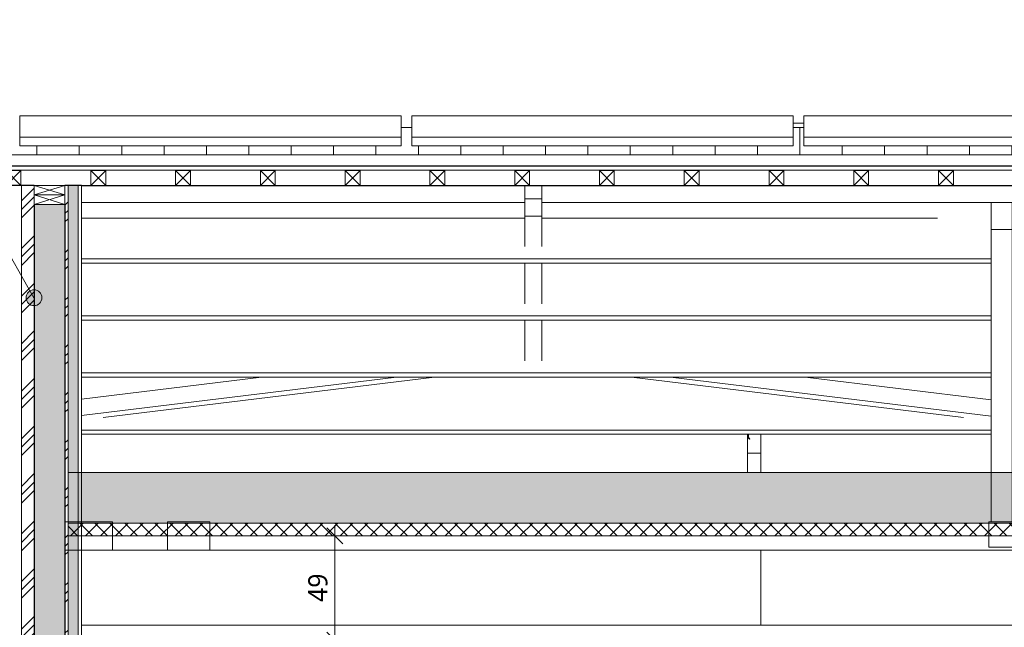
# Model space of a CAD drawing. Header units: millimetres. Extents: x -21851 to 219842, y -3161 to 6433.
# Tile 3 of 81: x -4552 to 94, y 2860 to 5728. Entities that reach past the tile are written whole.
import ezdxf

# ---------------------------------------------------------------- set-up
doc = ezdxf.new("R2010")
doc.units = ezdxf.units.MM
for name, color, linetype, lineweight in [('A-ANNO-DIMS', 211, 'Continuous', 9), ('A-ANNO-DIMS-50', 211, 'Continuous', 9), ('A-CLNG', 13, 'Continuous', 13), ('A-CLNG-PATT', 13, 'Continuous', 13), ('A-DETL-GENF', 92, 'Continuous', 13), ('A-ROOF', 132, 'Continuous', 13), ('A-ROOF-FNSH', 132, 'Continuous', 13), ('A-ROOF-PATT', 132, 'Continuous', 13), ('A-WALL', 113, 'Continuous', 13), ('A-WALL-FNSH', 113, 'Continuous', 13), ('A-WALL-PATT', 111, 'Continuous', 13), ('G-ANNO-TEXT', 231, 'Continuous', 9), ('Q-SPCQ', 91, 'Continuous', 13), ('S-BEAM', 12, 'Continuous', 13)]:
    doc.layers.add(name, color=color, linetype=linetype, lineweight=lineweight)
doc.styles.add('Trebuchet MS', font='trebuc.ttf', dxfattribs={"height": 90})
doc.dimstyles.new('Cotes100e_Intérieur', dxfattribs={"dimscale": 304.8, "dimtxt": 92.785582, "dimasz": 0.246063, "dimexe": 0.164042, "dimexo": 0.0625, "dimgap": 0.032808, "dimtad": 1, "dimdec": 0, "dimlfac": 0.1, "dimzin": 0, "dimdsep": 46, "dimtxsty": 'Trebuchet MS', "dimblk1": 'OBLIQUE', "dimblk2": 'OBLIQUE', "dimsah": 1, "dimcen": 0.09, "dimdle": 0.164042, "dimazin": 0, "dimtfac": 1, "dimtdec": 4, "dimtix": 1, "dimtmove": 0, "dimatfit": 3, "dimfxl": 0.164042, "dimfxlon": 1, "dimtvp": 1, "dimtolj": 1, "dimtzin": 0, "dimarcsym": 2})
pattern_1 = [(45, (-4172.92, 3183.11), (-112.253, 112.253), []), (45, (-4133.23, 3183.11), (0, 224.506), []), (45, (-4212.6, 3183.11), (0, 224.506), [])]
pattern_2 = [(315, (-4642.01, 2636.57), (177.7999, -88.8996), [15.715, -110.008]), (315, (-4564.224, 2603.23), (177.7999, -88.8996), [15.715, -110.008]), (315, (-4642.01, 2592.12), (177.7999, -88.8996), [15.715, -110.008]), (315, (-4564.224, 2558.78), (177.7999, -88.8996), [15.715, -110.008]), (341.565, (-4630.898, 2625.454), (355.59962, -88.89985), [35.141, -245.986]), (341.565, (-4597.562, 2614.342), (355.59962, -88.89985), [35.141, -245.986]), (341.565, (-4630.9, 2581.005), (355.59962, -88.89985), [35.141, -245.986]), (341.565, (-4597.562, 2569.892), (355.59962, -88.89985), [35.141, -245.986]), (45, (-4564.224, 2625.454), (-177.7999, -88.8996), [15.715, -110.008]), (45, (-4642.01, 2592.12), (-177.7999, -88.8996), [15.715, -110.008]), (45, (-4564.224, 2581.004), (-177.7999, -88.8996), [15.715, -110.008]), (45, (-4642.01, 2547.667), (-177.7999, -88.8996), [15.715, -110.008]), (18.435, (-4597.562, 2614.342), (-355.59962, -88.89985), [35.141, -245.986]), (18.435, (-4630.9, 2603.23), (-355.59962, -88.89985), [35.141, -245.986]), (18.435, (-4597.562, 2569.892), (-355.59962, -88.89985), [35.141, -245.986]), (18.435, (-4630.898, 2558.78), (-355.59962, -88.89985), [35.141, -245.986])]

# ---------------------------------------------------------------- blocks, each defined once
blk = doc.blocks.new('Family - IfcBeam - ENTRETOISE-251714-COUPE II_50')
at = {"layer": 'S-BEAM', "color": 10, "lineweight": 18}
for p, q in [((-2168.8, 4656.8), (-2168.8, 4800.1)), ((-2088.8, 4656.8), (-2088.8, 4800.1)), ((-2168.8, 4387.6), (-2168.8, 4578.9)), ((-2088.8, 4387.6), (-2088.8, 4578.9)), ((-2168.8, 4118.3), (-2168.8, 4309.7)), ((-2088.8, 4118.3), (-2088.8, 4309.7))]:
    blk.add_line(p, q, dxfattribs=at)
blk = doc.blocks.new('Family - IfcBeam - CVT-251844-COUPE II_50')
at = {"layer": 'S-BEAM', "color": 10, "lineweight": 18}
for p, q in [((-4339, 3358.5), (-4339, 3283.3)), ((-4239.3, 3358.5), (-4339, 3358.5)), ((-4114, 3358.5), (-4239.3, 3358.5)), ((-4114, 3298.7), (-4114, 3358.5)), ((-4114, 3223.5), (-4114, 3298.7)), ((-4339, 3283.3), (-4339, 3223.5)), ((-4339, 3223.5), (-4213.6, 3223.5)), ((-4213.6, 3223.5), (-4114, 3223.5))]:
    blk.add_line(p, q, dxfattribs=at)
blk = doc.blocks.new('Family - IfcBeam - PANNE-251882-COUPE II_50')
at = {"layer": 'S-BEAM', "color": 10, "lineweight": 18}
for p, q in [((-4261, 4791.7), (-2168.8, 4791.7)), ((-2088.8, 4791.7), (-221, 4791.7)), ((31.4, 4599), (-4261, 4599)), ((31.4, 4578.9), (-4261, 4578.9))]:
    blk.add_line(p, q, dxfattribs=at)
blk = doc.blocks.new('Family - IfcBeam - ENTRETOISE-251920-COUPE II_50')
at = {"layer": 'S-BEAM', "color": 10, "lineweight": 18}
for p, q in [((-2168.8, 4883.1), (-2168.8, 4945.4)), ((-2088.8, 4883.1), (-2088.8, 4945.4)), ((-2168.8, 4883.1), (-2168.8, 4872.1)), ((-2099.3, 4883.1), (-2168.8, 4883.1)), ((-2088.8, 4883.1), (-2099.3, 4883.1)), ((-2088.8, 4811.5), (-2088.8, 4883.1)), ((-2168.8, 4872.1), (-2168.8, 4800.1)), ((-2168.8, 4800.1), (-2157.7, 4800.1)), ((-2157.7, 4800.1), (-2088.8, 4800.1)), ((-2088.8, 4800.1), (-2088.8, 4811.5))]:
    blk.add_line(p, q, dxfattribs=at)
blk = doc.blocks.new('Family - IfcBeam - CVT-252006-COUPE II_50')
at = {"layer": 'S-BEAM', "color": 10, "lineweight": 18}
for p, q in [((73.9, 3358.5), (21.4, 3358.5)), ((21.4, 3358.5), (21.4, 3291)), ((141.4, 3358.5), (73.9, 3358.5)), ((141.4, 3306), (141.4, 3358.5)), ((141.4, 3238.5), (141.4, 3306)), ((21.4, 3291), (21.4, 3238.5)), ((21.4, 3238.5), (88.9, 3238.5)), ((88.9, 3238.5), (141.4, 3238.5))]:
    blk.add_line(p, q, dxfattribs=at)
blk = doc.blocks.new('Family - IfcBeam - PANNE-252024-COUPE II_50')
at = {"layer": 'S-BEAM', "color": 10, "lineweight": 18}
for p, q in [((-2168.8, 4865.6), (-4261, 4865.6)), ((2353.8, 4865.6), (-2088.8, 4865.6))]:
    blk.add_line(p, q, dxfattribs=at)
blk = doc.blocks.new('Family - IfcBeam - CVT-252140-COUPE II_50')
at = {"layer": 'S-BEAM', "color": 10, "lineweight": 18}
blk.add_line((56.5, 3223.5), (-3654.1, 3223.5), dxfattribs=at)
blk = doc.blocks.new('Family - IfcBeam - CVT-252156-COUPE II_50')
at = {"layer": 'S-BEAM', "color": 10, "lineweight": 18}
for p, q in [((698.6, 3358.5), (517, 3358.5)), ((517, 3358.5), (517, 3344.5)), ((724.9, 3358.5), (698.6, 3358.5)), ((724.9, 3241), (724.9, 3358.5)), ((517, 3344.5), (517, 3223.5)), ((517, 3223.5), (56.5, 3223.5)), ((517, 3223.5), (539.1, 3223.5)), ((539.1, 3223.5), (724.9, 3223.5)), ((724.9, 3223.5), (724.9, 3241))]:
    blk.add_line(p, q, dxfattribs=at)
blk = doc.blocks.new('Family - IfcBeam - PANNE-252234-COUPE II_50')
at = {"layer": 'S-BEAM', "color": 10, "lineweight": 18}
for p, q in [((31.4, 4060.5), (-4261, 4060.5)), ((31.4, 4040.5), (-4261, 4040.5))]:
    blk.add_line(p, q, dxfattribs=at)
blk = doc.blocks.new('Family - IfcBeam - PANNE-252264-COUPE II_50')
at = {"layer": 'S-BEAM', "color": 10, "lineweight": 18}
for p, q in [((31.4, 3791.3), (-4261, 3791.3)), ((31.4, 3771.2), (-4261, 3771.2))]:
    blk.add_line(p, q, dxfattribs=at)
blk = doc.blocks.new('Family - IfcBeam - ENTRETOISE-252334-COUPE II_50')
at = {"layer": 'S-BEAM', "color": 10, "lineweight": 18}
for p, q in [((-98.8, 3849.7), (-1664.8, 4040.5)), ((-1481.8, 4040.5), (31.4, 3856.1)), ((31.4, 3933.6), (-846, 4040.5))]:
    blk.add_line(p, q, dxfattribs=at)
blk = doc.blocks.new('Family - IfcPlate - PLAT-252360-COUPE II_50')
at = {"layer": 'S-BEAM', "color": 10, "lineweight": 18}
for p, q in [((31.4, 4737.9), (31.4, 4865.6)), ((131.4, 4865.6), (131.4, 4737.9)), ((42.8, 4737.9), (31.4, 4737.9)), ((31.4, 4737.9), (31.4, 3731.2)), ((131.4, 4737.9), (42.8, 4737.9)), ((131.4, 4693.2), (131.4, 4737.9)), ((131.4, 3358.5), (131.4, 4693.2)), ((31.4, 3731.2), (31.4, 3510.7)), ((31.4, 3510.7), (31.4, 3358.5)), ((31.4, 3358.5), (74.9, 3358.5)), ((74.9, 3358.5), (131.4, 3358.5))]:
    blk.add_line(p, q, dxfattribs=at)
blk = doc.blocks.new('Family - IfcBeam - PANNE-252532-COUPE II_50')
at = {"layer": 'S-BEAM', "color": 10, "lineweight": 18}
for p, q in [((31.4, 4329.8), (-4261, 4329.8)), ((31.4, 4309.7), (-4261, 4309.7))]:
    blk.add_line(p, q, dxfattribs=at)
blk = doc.blocks.new('Family - IfcBeam - CVT-252578-COUPE II_50')
at = {"layer": 'S-BEAM', "color": 10, "lineweight": 18}
for p, q in [((-3679.4, 3358.5), (-3854.7, 3358.5)), ((-3854.7, 3358.5), (-3854.7, 3344.5)), ((-3654.1, 3358.5), (-3679.4, 3358.5)), ((-3654.1, 3241), (-3654.1, 3358.5)), ((-3854.7, 3344.5), (-3854.7, 3223.5)), ((-3854.7, 3223.5), (-4114, 3223.5)), ((-3854.7, 3223.5), (-3833.3, 3223.5)), ((-3833.3, 3223.5), (-3654.1, 3223.5)), ((-3654.1, 3223.5), (-3654.1, 3241))]:
    blk.add_line(p, q, dxfattribs=at)
blk = doc.blocks.new('Family - IfcBeam - ENTRETOISE-252592-COUPE II_50')
at = {"layer": 'S-BEAM', "color": 10, "lineweight": 18}
for p, q in [((-4261, 3859.3), (-2773.8, 4040.5)), ((-3410.5, 4040.5), (-4261, 3936.9)), ((-4158.3, 3849.9), (-2594, 4040.5))]:
    blk.add_line(p, q, dxfattribs=at)
blk = doc.blocks.new('GROUPE SCOLAIRE ST JULIEN - PRO - Ind A_importrevit_ifc-1-COUPE II_50')
at = {"layer": 'S-BEAM', "color": 10, "lineweight": 18}
for name in ['Family - IfcBeam - ENTRETOISE-251920-COUPE II_50', 'Family - IfcBeam - PANNE-252024-COUPE II_50', 'Family - IfcPlate - PLAT-252360-COUPE II_50', 'Family - IfcBeam - PANNE-251882-COUPE II_50', 'Family - IfcBeam - ENTRETOISE-251714-COUPE II_50', 'Family - IfcBeam - PANNE-252532-COUPE II_50', 'Family - IfcBeam - PANNE-252234-COUPE II_50', 'Family - IfcBeam - ENTRETOISE-252592-COUPE II_50', 'Family - IfcBeam - ENTRETOISE-252334-COUPE II_50', 'Family - IfcBeam - PANNE-252264-COUPE II_50', 'Family - IfcBeam - CVT-251844-COUPE II_50', 'Family - IfcBeam - CVT-252578-COUPE II_50', 'Family - IfcBeam - CVT-252006-COUPE II_50', 'Family - IfcBeam - CVT-252156-COUPE II_50', 'Family - IfcBeam - CVT-252140-COUPE II_50']:
    blk.add_blockref(name, (0, 0), dxfattribs=at)
blk = doc.blocks.new('Panneau Photovoltaïque 1700x1000 - Panneau Photovoltaïque 1800x1134-7901553-COUPE II_50')
at = {"layer": 'Q-SPCQ', "color": 30}
for p, q in [((21298, 5274.9), (19498, 5274.9)), ((19498, 5274.9), (19498, 5173.7)), ((21298, 5173.7), (21298, 5274.9)), ((21298, 5173.7), (19498, 5173.7)), ((19498, 5173.7), (19498, 5132.2)), ((21298, 5132.2), (21298, 5173.7)), ((19498, 5132.2), (21298, 5132.2))]:
    blk.add_line(p, q, dxfattribs=at)
blk = doc.blocks.new('STR_RECTANGLE - Croix 45x145-8086014-COUPE II_50')
at = {"layer": 'A-DETL-GENF'}
for p, q in [((-4484, 245), (-4484, 200)), ((-4484, 245), (-4484, 200)), ((-4339, 200), (-4484, 245)), ((-4484, 200), (-4339, 245)), ((-4339, 200), (-4339, 245)), ((-4339, 200), (-4339, 245)), ((-4484, 200), (-4339, 200)), ((-4484, 200), (-4339, 200))]:
    blk.add_line(p, q, dxfattribs=at)
blk = doc.blocks.new('STR_RECTANGLE - Croix 45x145-V15-COUPE II_50')
at = {"layer": 'A-DETL-GENF'}
for p, q in [((-4339, 290), (-4484, 290)), ((-4484, 290), (-4484, 245)), ((-4484, 290), (-4484, 245)), ((-4339, 290), (-4484, 290)), ((-4339, 245), (-4484, 290)), ((-4484, 245), (-4339, 290)), ((-4339, 245), (-4339, 290)), ((-4339, 245), (-4339, 290)), ((-4484, 245), (-4339, 245)), ((-4484, 245), (-4339, 245))]:
    blk.add_line(p, q, dxfattribs=at)
blk = doc.blocks.new('Répétition de détail - Croix 70x70-8055932-COUPE II_50')
at = {"layer": 'A-DETL-GENF'}
for p, q in [((-4546.2, 5015.8), (-4616.2, 5015.8)), ((-4616.2, 5015.8), (-4546.2, 5015.8)), ((-4546.2, 4945.8), (-4616.2, 5015.8)), ((-4546.2, 5015.8), (-4616.2, 4945.8)), ((-4546.2, 4945.8), (-4546.2, 5015.8)), ((-4546.2, 5015.8), (-4546.2, 4945.8)), ((-4146.2, 5015.8), (-4216.2, 5015.8)), ((-4216.2, 5015.8), (-4216.2, 4945.8)), ((-4216.2, 5015.8), (-4146.2, 5015.8)), ((-4216.2, 4945.8), (-4216.2, 5015.8)), ((-4146.2, 4945.8), (-4216.2, 5015.8)), ((-4146.2, 5015.8), (-4216.2, 4945.8)), ((-4146.2, 4945.8), (-4146.2, 5015.8)), ((-4146.2, 5015.8), (-4146.2, 4945.8)), ((-3746.2, 5015.8), (-3816.2, 5015.8)), ((-3816.2, 5015.8), (-3816.2, 4945.8)), ((-3816.2, 5015.8), (-3746.2, 5015.8)), ((-3816.2, 4945.8), (-3816.2, 5015.8)), ((-3746.2, 4945.8), (-3816.2, 5015.8)), ((-3746.2, 5015.8), (-3816.2, 4945.8)), ((-3746.2, 4945.8), (-3746.2, 5015.8)), ((-3746.2, 5015.8), (-3746.2, 4945.8)), ((-3346.2, 5015.8), (-3416.2, 5015.8)), ((-3416.2, 5015.8), (-3416.2, 4945.8)), ((-3416.2, 5015.8), (-3346.2, 5015.8)), ((-3416.2, 4945.8), (-3416.2, 5015.8)), ((-3346.2, 4945.8), (-3416.2, 5015.8)), ((-3346.2, 5015.8), (-3416.2, 4945.8)), ((-3346.2, 4945.8), (-3346.2, 5015.8)), ((-3346.2, 5015.8), (-3346.2, 4945.8)), ((-2946.2, 5015.8), (-3016.2, 5015.8)), ((-3016.2, 5015.8), (-3016.2, 4945.8)), ((-3016.2, 5015.8), (-2946.2, 5015.8)), ((-3016.2, 4945.8), (-3016.2, 5015.8)), ((-2946.2, 4945.8), (-3016.2, 5015.8)), ((-2946.2, 5015.8), (-3016.2, 4945.8)), ((-2946.2, 4945.8), (-2946.2, 5015.8)), ((-2946.2, 5015.8), (-2946.2, 4945.8)), ((-2546.2, 5015.8), (-2616.2, 5015.8)), ((-2616.2, 5015.8), (-2616.2, 4945.8)), ((-2616.2, 5015.8), (-2546.2, 5015.8)), ((-2616.2, 4945.8), (-2616.2, 5015.8)), ((-2546.2, 4945.8), (-2616.2, 5015.8)), ((-2546.2, 5015.8), (-2616.2, 4945.8)), ((-2546.2, 4945.8), (-2546.2, 5015.8)), ((-2546.2, 5015.8), (-2546.2, 4945.8)), ((-2146.2, 5015.8), (-2216.2, 5015.8)), ((-2216.2, 5015.8), (-2216.2, 4945.8)), ((-2216.2, 5015.8), (-2146.2, 5015.8)), ((-2216.2, 4945.8), (-2216.2, 5015.8)), ((-2146.2, 4945.8), (-2216.2, 5015.8)), ((-2146.2, 5015.8), (-2216.2, 4945.8)), ((-2146.2, 4945.8), (-2146.2, 5015.8)), ((-2146.2, 5015.8), (-2146.2, 4945.8)), ((-1746.2, 5015.8), (-1816.2, 5015.8)), ((-1816.2, 5015.8), (-1816.2, 4945.8)), ((-1816.2, 5015.8), (-1746.2, 5015.8)), ((-1816.2, 4945.8), (-1816.2, 5015.8)), ((-1746.2, 4945.8), (-1816.2, 5015.8)), ((-1746.2, 5015.8), (-1816.2, 4945.8)), ((-1746.2, 4945.8), (-1746.2, 5015.8)), ((-1746.2, 5015.8), (-1746.2, 4945.8)), ((-1346.2, 5015.8), (-1416.2, 5015.8)), ((-1416.2, 5015.8), (-1416.2, 4945.8)), ((-1416.2, 5015.8), (-1346.2, 5015.8)), ((-1416.2, 4945.8), (-1416.2, 5015.8)), ((-1346.2, 4945.8), (-1416.2, 5015.8)), ((-1346.2, 5015.8), (-1416.2, 4945.8)), ((-1346.2, 4945.8), (-1346.2, 5015.8)), ((-1346.2, 5015.8), (-1346.2, 4945.8)), ((-946.2, 5015.8), (-1016.2, 5015.8)), ((-1016.2, 5015.8), (-1016.2, 4945.8)), ((-1016.2, 5015.8), (-946.2, 5015.8)), ((-1016.2, 4945.8), (-1016.2, 5015.8)), ((-946.2, 4945.8), (-1016.2, 5015.8)), ((-946.2, 5015.8), (-1016.2, 4945.8)), ((-946.2, 4945.8), (-946.2, 5015.8)), ((-946.2, 5015.8), (-946.2, 4945.8)), ((-546.2, 5015.8), (-616.2, 5015.8)), ((-616.2, 5015.8), (-616.2, 4945.8)), ((-616.2, 5015.8), (-546.2, 5015.8)), ((-616.2, 4945.8), (-616.2, 5015.8)), ((-546.2, 4945.8), (-616.2, 5015.8)), ((-546.2, 5015.8), (-616.2, 4945.8)), ((-546.2, 4945.8), (-546.2, 5015.8)), ((-546.2, 5015.8), (-546.2, 4945.8)), ((-146.2, 5015.8), (-216.2, 5015.8)), ((-216.2, 5015.8), (-216.2, 4945.8)), ((-216.2, 5015.8), (-146.2, 5015.8)), ((-216.2, 4945.8), (-216.2, 5015.8)), ((-146.2, 4945.8), (-216.2, 5015.8)), ((-146.2, 5015.8), (-216.2, 4945.8)), ((-146.2, 4945.8), (-146.2, 5015.8)), ((-146.2, 5015.8), (-146.2, 4945.8)), ((-4616.2, 4945.8), (-4546.2, 4945.8)), ((-4546.2, 4945.8), (-4616.2, 4945.8)), ((-4216.2, 4945.8), (-4146.2, 4945.8)), ((-4146.2, 4945.8), (-4216.2, 4945.8)), ((-3816.2, 4945.8), (-3746.2, 4945.8)), ((-3746.2, 4945.8), (-3816.2, 4945.8)), ((-3416.2, 4945.8), (-3346.2, 4945.8)), ((-3346.2, 4945.8), (-3416.2, 4945.8)), ((-3016.2, 4945.8), (-2946.2, 4945.8)), ((-2946.2, 4945.8), (-3016.2, 4945.8)), ((-2616.2, 4945.8), (-2546.2, 4945.8)), ((-2546.2, 4945.8), (-2616.2, 4945.8)), ((-2216.2, 4945.8), (-2146.2, 4945.8)), ((-2146.2, 4945.8), (-2216.2, 4945.8)), ((-1816.2, 4945.8), (-1746.2, 4945.8)), ((-1746.2, 4945.8), (-1816.2, 4945.8)), ((-1416.2, 4945.8), (-1346.2, 4945.8)), ((-1346.2, 4945.8), (-1416.2, 4945.8)), ((-1016.2, 4945.8), (-946.2, 4945.8)), ((-946.2, 4945.8), (-1016.2, 4945.8)), ((-616.2, 4945.8), (-546.2, 4945.8)), ((-546.2, 4945.8), (-616.2, 4945.8)), ((-216.2, 4945.8), (-146.2, 4945.8)), ((-146.2, 4945.8), (-216.2, 4945.8))]:
    blk.add_line(p, q, dxfattribs=at)
blk = doc.blocks.new('DIMBLOCK3-COUPE II_50')
at = {"layer": 'A-ANNO-DIMS-50'}
for p, q in [((-3065.4, 3291.5), (-3102.9, 3329)), ((-3065.4, 3341.5), (-3065.4, 2750)), ((-3065.4, 3291.5), (-3115.4, 3291.5)), ((-3065.4, 3291.5), (-3027.9, 3254)), ((-3065.4, 3291.5), (-3015.4, 3291.5)), ((-3065.4, 2800), (-3102.9, 2837.5)), ((-3065.4, 2800), (-3115.4, 2800)), ((-3065.4, 2800), (-3027.9, 2762.5)), ((-3065.4, 2800), (-3015.4, 2800))]:
    blk.add_line(p, q, dxfattribs=at)
at = {"layer": 'A-ANNO-DIMS-50', "color": 0, "insert": (-3190.5, 2979.7), "char_height": 90, "width": 158.522, "attachment_point": 1, "rotation": 90, "line_spacing_factor": 1.048425, "style": 'Trebuchet MS'}
blk.add_mtext('49', dxfattribs=at)
blk = doc.blocks.new('_Oblique')
at = {"color": 0, "linetype": 'ByBlock', "lineweight": -2}
blk.add_line((-0.5, -0.5), (0.5, 0.5), dxfattribs=at)

msp = doc.modelspace()

# ---------------------------------------------------------------- hatches: boundary and pattern name
at = {"layer": 'A-CLNG-PATT'}
h = msp.add_hatch(dxfattribs=at)
h.set_pattern_fill('FP_31', color=30, angle=-225, style=0, pattern_type=2)
h.set_pattern_definition([(225, (8715.084, 3591.475), (-88.8996, -177.79988), [15.715, -110.008]), (225, (8681.747, 3513.69), (-88.8996, -177.79988), [15.715, -110.008]), (225, (8670.634, 3591.475), (-88.8996, -177.79988), [15.715, -110.008]), (225, (8637.297, 3513.69), (-88.8996, -177.79988), [15.715, -110.008]), (251.565, (8703.972, 3580.362), (-88.89985, -355.599625), [35.141, -245.986]), (251.565, (8692.86, 3547.025), (-88.89985, -355.599625), [35.141, -245.986]), (251.565, (8659.522, 3580.362), (-88.89985, -355.599625), [35.141, -245.986]), (251.565, (8648.41, 3547.025), (-88.89985, -355.599625), [35.141, -245.986]), (315, (8703.97, 3513.69), (-88.8996, 177.79988), [15.715, -110.008]), (315, (8670.634, 3591.475), (-88.8996, 177.79988), [15.715, -110.008]), (315, (8659.52, 3513.69), (-88.8996, 177.79988), [15.715, -110.008]), (315, (8626.184, 3591.475), (-88.8996, 177.79988), [15.715, -110.008]), (288.435, (8692.86, 3547.025), (-88.89985, 355.599625), [35.141, -245.986]), (288.435, (8681.746, 3580.362), (-88.89985, 355.599625), [35.141, -245.986]), (288.435, (8648.41, 3547.025), (-88.89985, 355.599625), [35.141, -245.986]), (288.435, (8637.297, 3580.362), (-88.89985, 355.599625), [35.141, -245.986])])
h.paths.add_polyline_path([(4496.2, 3351.5), (13144.7, 3351.5), (13144.7, 3591.5), (-4324, 3591.5), (-4324, 3351.5), (4381.1, 3351.5)])
h = msp.add_hatch(dxfattribs=at)
h.set_pattern_fill('FP_30', color=30, angle=-225, style=0, pattern_type=2)
h.set_pattern_definition([(225, (8715.084, 3591.475), (35.35534, -35.35534), []), (315, (8715.084, 3591.475), (35.35534, 35.35534), [])])
h.paths.add_polyline_path([(5071.4, 3291.5), (5394.3, 3291.5), (5394.3, 3351.5), (-4324, 3351.5), (-4324, 3291.5), (4956.4, 3291.5)])
h.paths.add_polyline_path([(13144.7, 3291.5), (13144.7, 3351.5), (10816, 3351.5), (10816, 3291.5), (13125.2, 3291.5)])
h.paths.add_polyline_path([(10771, 3291.5), (10771, 3351.5), (7349.7, 3351.5), (7349.7, 3291.5), (10758, 3291.5)])
h.paths.add_polyline_path([(7287.7, 3291.5), (7287.7, 3351.5), (5456.3, 3351.5), (5456.3, 3291.5), (7269.7, 3291.5)])
at = {"layer": 'A-ROOF-PATT'}
h = msp.add_hatch(dxfattribs=at)
h.set_pattern_fill('FP_28', color=30, style=0, pattern_type=2)
h.set_pattern_definition([(90, (25929.11, 6600.53), (-200, 1e-14), [])])
h.paths.add_polyline_path([(-4552, 5090.6), (21467.7, 5090.6), (21467.7, 5218.4), (21298, 5218.4), (21298, 5132.2), (19498, 5132.2), (19498, 5218.4), (19448, 5218.4), (19448, 5132.2), (17648, 5132.2), (17648, 5218.4), (17598, 5218.4), (17598, 5132.2), (15798, 5132.2), (15798, 5218.4), (15748, 5218.4), (15748, 5132.2), (13948, 5132.2), (13948, 5218.4), (13898, 5218.4), (13898, 5132.2), (12098, 5132.2), (12098, 5218.4), (12048, 5218.4), (12048, 5132.2), (10248, 5132.2), (10248, 5218.4), (10198, 5218.4), (10198, 5132.2), (8398, 5132.2), (8398, 5218.4), (8348, 5218.4), (8348, 5132.2), (6548, 5132.2), (6548, 5218.4), (6498, 5218.4), (6498, 5132.2), (4698, 5132.2), (4698, 5218.4), (4648, 5218.4), (4648, 5132.2), (2848, 5132.2), (2848, 5218.4), (2798, 5218.4), (2798, 5132.2), (998, 5132.2), (998, 5218.4), (948, 5218.4), (948, 5132.2), (-852, 5132.2), (-852, 5218.4), (-902, 5218.4), (-902, 5132.2), (-2702, 5132.2), (-2702, 5218.4), (-2752, 5218.4), (-2752, 5132.2), (-4552, 5132.2), (-4552, 5218.4), (-4722, 5218.4), (-4722, 5090.6)])
at = {"layer": 'A-WALL-PATT'}
h = msp.add_hatch(dxfattribs=at)
h.set_pattern_fill('FP_1', color=30, style=0, pattern_type=2)
h.set_pattern_definition(pattern_1)
h.paths.add_polyline_path([(-4484, 200), (-4484, 4945.4), (-4544, 4945.4), (-4544, 200)])
h = msp.add_hatch(dxfattribs=at)
h.set_pattern_fill('FP_1', color=30, style=0, pattern_type=2)
h.set_pattern_definition(pattern_1)
h.paths.add_polyline_path([(-4324, 200), (-4324, 4945.4), (-4339, 4945.4), (-4339, 200), (-4334.2, 200)])
h = msp.add_hatch(dxfattribs=at)
h.set_pattern_fill('FP_2', color=30, angle=-225, style=0, pattern_type=2)
h.set_pattern_definition(pattern_2)
h.paths.add_polyline_path([(-4276, -75), (-4276, 4945.4), (-4324, 4945.4), (-4324, -75)])
h = msp.add_hatch(dxfattribs=at)
h.set_pattern_fill('FP_2', color=30, angle=-225, style=0, pattern_type=2)
h.set_pattern_definition(pattern_2)
h.paths.add_polyline_path([(-4484, 290), (-4339, 290), (-4339, 4855.8), (-4484, 4855.8), (-4484, 409.9)])
at = {"layer": 'G-ANNO-TEXT'}
h = msp.add_hatch(color=7, dxfattribs=at)
edge = h.paths.add_edge_path()
edge.add_arc((-4484.5, 4415.7), 37.5, 0, 360)

# ---------------------------------------------------------------- linework, layer by layer
at = {"layer": 'A-CLNG', "color": 30}
for p, q in [((13144.7, 3591.5), (-4324, 3591.5)), ((13144.7, 3351.5), (-4324, 3351.5)), ((-4324, 3291.5), (5376.3, 3291.5)), ((5376.3, 2870), (-4261, 2870))]:
    msp.add_line(p, q, dxfattribs=at)
at = {"layer": 'A-ROOF', "color": 30}
for p, q in [((-2702, 5218.4), (-2752, 5218.4)), ((-852, 5240), (-902, 5240)), ((-852, 5218.4), (-902, 5218.4)), ((-4722, 5018), (21467.7, 5018)), ((-1054.7, 3681.8), (-1117.7, 3681.8))]:
    msp.add_line(p, q, dxfattribs=at)
at = {"layer": 'A-ROOF', "color": 20, "lineweight": 25}
for p, q in [((-4722, 5038.8), (21467.7, 5038.8)), ((-4261, 4945.4), (13081.7, 4945.4))]:
    msp.add_line(p, q, dxfattribs=at)
at = {"layer": 'A-ROOF-FNSH', "color": 30}
msp.add_line((21467.7, 5090.6), (-4722, 5090.6), dxfattribs=at)
at = {"layer": 'A-WALL', "color": 20, "lineweight": 25}
for p, q in [((-4484, 4945.4), (-4642, 4945.4)), ((-4261, 4945.4), (-4339, 4945.4)), ((-4484, 4855.8), (-4484, 290)), ((-4339, 4855.8), (-4339, 290))]:
    msp.add_line(p, q, dxfattribs=at)
at = {"layer": 'A-WALL', "color": 30}
for p, q in [((-4544, 4945.4), (-4544, 200)), ((-4324, 4945.4), (-4324, 200)), ((-4276, 4945.4), (-4276, -75)), ((-1117.7, 3591.5), (-1117.7, 3771.2)), ((-1115.7, 3771.2), (-1115.7, 3755)), ((-1113.7, 3755.8), (-1113.7, 3771.2)), ((-1054.7, 3771.2), (-1054.7, 3591.5)), ((-1115.7, 3755), (-1108.6, 3747.9)), ((-1107.2, 3749.3), (-1113.7, 3755.8)), ((-1108.6, 3747.9), (-1107.2, 3749.3)), ((-1054.7, 3223.5), (-1054.7, 2870))]:
    msp.add_line(p, q, dxfattribs=at)
at = {"layer": 'A-WALL-FNSH', "color": 30}
msp.add_line((-4261, 0), (-4261, 4945.4), dxfattribs=at)
at = {"layer": 'G-ANNO-TEXT', "color": 50}
msp.add_line((-4484.5, 4415.7), (-5233.3, 5728), dxfattribs=at)
msp.add_circle((-4484.5, 4415.7), 37.5, dxfattribs=at)

# ---------------------------------------------------------------- block references
at = {"lineweight": 5}
msp.add_blockref('GROUPE SCOLAIRE ST JULIEN - PRO - Ind A_importrevit_ifc-1-COUPE II_50', (0, 0), dxfattribs=at)
at = {"layer": 'A-DETL-GENF'}
for name, p in [('Répétition de détail - Croix 70x70-8055932-COUPE II_50', (0, 0)), ('STR_RECTANGLE - Croix 45x145-V15-COUPE II_50', (0, 4655.8)), ('STR_RECTANGLE - Croix 45x145-8086014-COUPE II_50', (0, 4655.8))]:
    msp.add_blockref(name, p, dxfattribs=at)
at = {"layer": 'Q-SPCQ', "color": 30}
for p in [(-24050, 0), (-22200, 0), (-20350, 0)]:
    msp.add_blockref('Panneau Photovoltaïque 1700x1000 - Panneau Photovoltaïque 1800x1134-7901553-COUPE II_50', p, dxfattribs=at)

# ---------------------------------------------------------------- dimensions: what is measured, and where the dimension line sits
at = {"layer": 'A-ANNO-DIMS'}
dim = msp.add_linear_dim(base=(-3065.4, 2800), p1=(-3015.4, 3291.5), p2=(-3015.4, 2800), angle=90, dimstyle='Cotes100e_Intérieur', override={"dimpost": '<>', "dimfxl": 491.47468}, dxfattribs=at)
dim.commit()
dim.dimension.update_dxf_attribs({"geometry": 'DIMBLOCK3-COUPE II_50', "text_midpoint": (-3121.3, 3045.7)})

doc.saveas('drawing.dxf')
